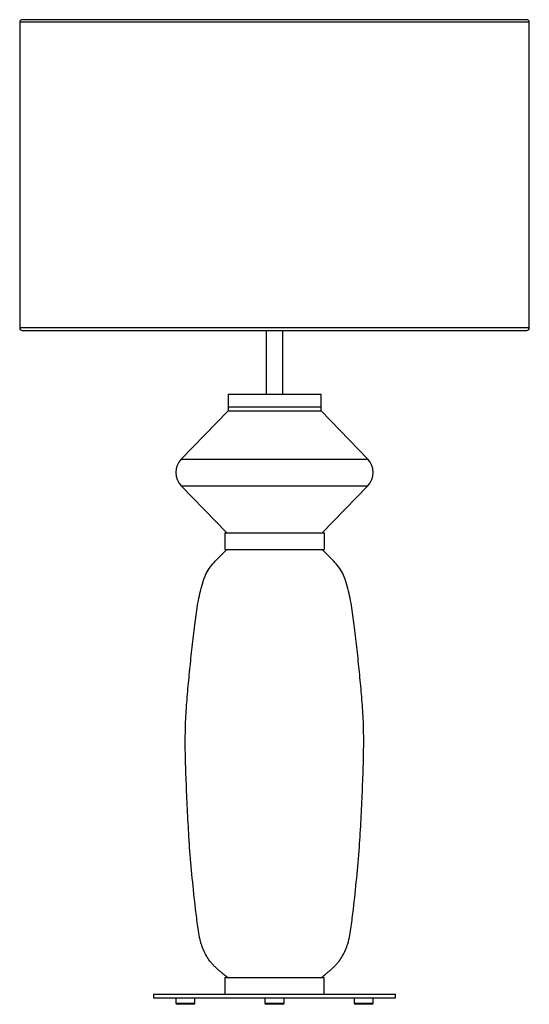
# Paper-space layout '_Frontal' of a CAD drawing. Header units: millimetres. Extents: x -277 to 123, y -261 to 512.
import ezdxf

# ---------------------------------------------------------------- set-up
doc = ezdxf.new("R2010")
doc.units = ezdxf.units.MM

psp = doc.layouts.new('_Frontal')

# ---------------------------------------------------------------- linework, layer by layer
at = {"color": 7, "linetype": 'Continuous', "lineweight": 25}
for p, q in [((120.68, 511.86), (-275.32, 511.86)), ((-277.32, 509.86), (-277.32, 269.86)), ((122.68, 269.86), (122.68, 509.86)), ((-275.32, 267.86), (120.68, 267.86)), ((-83.82, 267.86), (-83.82, 217.87)), ((-70.82, 217.87), (-70.82, 267.86)), ((-113.82, 217.87), (-113.82, 204.87)), ((-113.82, 217.87), (-40.82, 217.87)), ((-40.82, 204.87), (-40.82, 217.87)), ((-113.82, 204.87), (-150.61, 166.9)), ((-113.82, 207.87), (-40.82, 207.87)), ((-40.82, 204.87), (-4.04, 166.9)), ((-150.61, 145.96), (-114.76, 108.95)), ((-4.04, 145.96), (-39.93, 108.9)), ((-116.32, 108.95), (-116.32, 95.95)), ((-38.32, 108.95), (-38.32, 95.95)), ((-116.32, -240.12), (-116.32, -253.12)), ((-38.32, -253.12), (-38.32, -240.12)), ((-172.32, -253.13), (-172.32, -256.13)), ((-172.32, -253.13), (17.68, -253.13)), ((17.68, -256.13), (17.68, -253.13)), ((-172.32, -256.13), (17.68, -256.13)), ((-154.82, -256.13), (-154.82, -260.13)), ((-140.82, -261.13), (-153.82, -261.13)), ((-139.82, -260.13), (-139.82, -256.13)), ((-84.82, -256.13), (-84.82, -260.13)), ((-70.82, -261.13), (-83.82, -261.13)), ((-69.82, -260.13), (-69.82, -256.13)), ((-14.82, -256.13), (-14.82, -260.13)), ((-0.82, -261.13), (-13.82, -261.13)), ((0.18, -260.13), (0.18, -256.13))]:
    psp.add_line(p, q, dxfattribs=at)
at = {"color": 8, "linetype": 'Continuous', "lineweight": 25}
for p, q in [((122.68, 509.86), (-277.32, 509.86)), ((122.68, 269.86), (-277.32, 269.86)), ((-154.82, -260.13), (-139.82, -260.13)), ((-84.82, -260.13), (-69.82, -260.13)), ((-14.82, -260.13), (0.18, -260.13))]:
    psp.add_line(p, q, dxfattribs=at)
at = {"color": 7, "linetype": 'Continuous', "lineweight": 25}
for centre, radius, start, end in [((-275.32, 509.86), 2, 90, 180), ((120.68, 509.86), 2, 0, 90), ((-275.32, 269.86), 2, 180, 270), ((120.68, 269.86), 2, 270, 0), ((-139.87, 156.43), 15, 135.71721, 224.29991), ((-14.78, 156.43), 15, 315.71721, 44.30007), ((-153.82, -260.13), 1, 180, 270), ((-140.82, -260.13), 1, 270, 0), ((-83.82, -260.13), 1, 180, 270), ((-70.82, -260.13), 1, 270, 360), ((-13.82, -260.13), 1, 180, 270), ((-0.82, -260.13), 1, 270, 360)]:
    psp.add_arc(centre, radius, start, end, dxfattribs=at)
for points, knots in [([(-113.82, 207.87), (-113.82, 207.87), (-113.63, 207.87), (-112.8, 207.87), (-112.15, 207.87), (-110.37, 207.87), (-109.24, 207.87), (-106.51, 207.87), (-104.91, 207.87), (-101.35, 207.87), (-99.38, 207.87), (-95.21, 207.87), (-93, 207.87), (-88.51, 207.87), (-86.22, 207.87), (-81.7, 207.87), (-79.47, 207.87), (-75.17, 207.87), (-72.94, 207.87), (-68.42, 207.87), (-66.13, 207.87), (-61.64, 207.87), (-59.44, 207.87), (-55.26, 207.87), (-53.29, 207.87), (-49.73, 207.87), (-48.14, 207.87), (-45.41, 207.87), (-44.27, 207.87), (-42.5, 207.87), (-41.85, 207.87), (-41.01, 207.87), (-40.82, 207.87), (-40.82, 207.87)], [0, 0, 0, 0, 0.0625, 0.0625, 0.125, 0.125, 0.1875, 0.1875, 0.25, 0.25, 0.3125, 0.3125, 0.375, 0.375, 0.4375, 0.4375, 0.5, 0.5, 0.5625, 0.5625, 0.625, 0.625, 0.6875, 0.6875, 0.75, 0.75, 0.8125, 0.8125, 0.875, 0.875, 0.9375, 0.9375, 1, 1, 1, 1]), ([(-113.82, 204.87), (-113.82, 204.87), (-113.63, 204.87), (-112.8, 204.87), (-112.15, 204.87), (-110.37, 204.87), (-109.24, 204.87), (-106.51, 204.87), (-104.91, 204.87), (-101.35, 204.87), (-99.38, 204.87), (-95.21, 204.87), (-93, 204.87), (-88.51, 204.87), (-86.22, 204.87), (-81.7, 204.87), (-79.47, 204.87), (-75.17, 204.87), (-72.94, 204.87), (-68.42, 204.87), (-66.13, 204.87), (-61.64, 204.87), (-59.44, 204.87), (-55.26, 204.87), (-53.29, 204.87), (-49.73, 204.87), (-48.14, 204.87), (-45.41, 204.87), (-44.27, 204.87), (-42.5, 204.87), (-41.85, 204.87), (-41.01, 204.87), (-40.82, 204.87), (-40.82, 204.87)], [0, 0, 0, 0, 0.0625, 0.0625, 0.125, 0.125, 0.1875, 0.1875, 0.25, 0.25, 0.3125, 0.3125, 0.375, 0.375, 0.4375, 0.4375, 0.5, 0.5, 0.5625, 0.5625, 0.625, 0.625, 0.6875, 0.6875, 0.75, 0.75, 0.8125, 0.8125, 0.875, 0.875, 0.9375, 0.9375, 1, 1, 1, 1]), ([(-150.61, 166.9), (-150.61, 166.9), (-150.22, 166.9), (-148.54, 166.9), (-147.25, 166.9), (-143.67, 166.9), (-141.4, 166.9), (-137.29, 166.9), (-135.81, 166.9), (-132.63, 166.9), (-130.93, 166.9), (-127.35, 166.9), (-125.47, 166.9), (-121.55, 166.9), (-119.52, 166.9), (-113.23, 166.9), (-108.81, 166.9), (-99.79, 166.9), (-95.19, 166.9), (-86.12, 166.9), (-81.64, 166.9), (-73, 166.9), (-68.52, 166.9), (-59.45, 166.9), (-54.86, 166.9), (-45.84, 166.9), (-41.41, 166.9), (-35.13, 166.9), (-33.09, 166.9), (-29.17, 166.9), (-27.29, 166.9), (-23.72, 166.9), (-22.02, 166.9), (-18.84, 166.9), (-17.35, 166.9), (-13.25, 166.9), (-10.97, 166.9), (-7.4, 166.9), (-6.1, 166.9), (-4.42, 166.9), (-4.04, 166.9), (-4.04, 166.9)], [0, 0, 0, 0, 0.0625, 0.0625, 0.125, 0.125, 0.1875, 0.1875, 0.21875, 0.21875, 0.25, 0.25, 0.28125, 0.28125, 0.3125, 0.3125, 0.375, 0.375, 0.4375, 0.4375, 0.5, 0.5, 0.5625, 0.5625, 0.625, 0.625, 0.6875, 0.6875, 0.71875, 0.71875, 0.75, 0.75, 0.78125, 0.78125, 0.8125, 0.8125, 0.875, 0.875, 0.9375, 0.9375, 1, 1, 1, 1]), ([(-150.61, 145.96), (-150.61, 145.96), (-150.22, 145.96), (-148.54, 145.96), (-147.25, 145.96), (-143.67, 145.96), (-141.4, 145.96), (-137.29, 145.96), (-135.81, 145.96), (-132.63, 145.96), (-130.93, 145.96), (-127.35, 145.96), (-125.47, 145.96), (-121.55, 145.96), (-119.52, 145.96), (-113.23, 145.96), (-108.81, 145.96), (-99.79, 145.96), (-95.19, 145.96), (-86.12, 145.96), (-81.64, 145.96), (-73, 145.96), (-68.52, 145.96), (-59.45, 145.96), (-54.86, 145.96), (-45.84, 145.96), (-41.41, 145.96), (-35.13, 145.96), (-33.09, 145.96), (-29.17, 145.96), (-27.29, 145.96), (-23.72, 145.96), (-22.02, 145.96), (-18.84, 145.96), (-17.35, 145.96), (-13.25, 145.96), (-10.97, 145.96), (-7.4, 145.96), (-6.1, 145.96), (-4.42, 145.96), (-4.04, 145.96), (-4.04, 145.96)], [0, 0, 0, 0, 0.0625, 0.0625, 0.125, 0.125, 0.1875, 0.1875, 0.21875, 0.21875, 0.25, 0.25, 0.28125, 0.28125, 0.3125, 0.3125, 0.375, 0.375, 0.4375, 0.4375, 0.5, 0.5, 0.5625, 0.5625, 0.625, 0.625, 0.6875, 0.6875, 0.71875, 0.71875, 0.75, 0.75, 0.78125, 0.78125, 0.8125, 0.8125, 0.875, 0.875, 0.9375, 0.9375, 1, 1, 1, 1]), ([(-116.32, 108.95), (-116.32, 108.95), (-116.12, 108.95), (-115.22, 108.95), (-114.53, 108.95), (-112.63, 108.95), (-111.42, 108.95), (-108.51, 108.95), (-106.8, 108.95), (-103, 108.95), (-100.89, 108.95), (-96.43, 108.95), (-94.08, 108.95), (-89.28, 108.95), (-86.83, 108.95), (-82, 108.95), (-79.62, 108.95), (-75.02, 108.95), (-72.64, 108.95), (-67.81, 108.95), (-65.37, 108.95), (-60.57, 108.95), (-58.21, 108.95), (-53.75, 108.95), (-51.65, 108.95), (-47.84, 108.95), (-46.14, 108.95), (-43.22, 108.95), (-42.01, 108.95), (-40.11, 108.95), (-39.42, 108.95), (-38.53, 108.95), (-38.32, 108.95), (-38.32, 108.95)], [0, 0, 0, 0, 0.0625, 0.0625, 0.125, 0.125, 0.1875, 0.1875, 0.25, 0.25, 0.3125, 0.3125, 0.375, 0.375, 0.4375, 0.4375, 0.5, 0.5, 0.5625, 0.5625, 0.625, 0.625, 0.6875, 0.6875, 0.75, 0.75, 0.8125, 0.8125, 0.875, 0.875, 0.9375, 0.9375, 1, 1, 1, 1]), ([(-113.82, -240.23), (-114.74, -239.58), (-116.35, -238.42), (-118.49, -236.57), (-120.47, -234.91), (-122.45, -233.18), (-124.41, -231.35), (-126.28, -229.38), (-128.51, -226.64), (-130.9, -223.02), (-133.2, -218.42), (-135.14, -213.05), (-136.58, -206.92), (-137.59, -200.11), (-138.4, -193.28), (-139.92, -180.61), (-141.95, -162.13), (-143.95, -138.62), (-145.3, -115.94), (-146.29, -94.09), (-147.18, -72.22), (-147.49, -51.81), (-146.91, -32.89), (-145.46, -15.49), (-143.82, 1.92), (-141.97, 19.34), (-140.36, 33.51), (-138.94, 44.39), (-137.76, 52.01), (-136.32, 59.59), (-134.53, 67.1), (-132.5, 73.98), (-129.5, 79.88), (-125.84, 84.58), (-121.9, 88.79), (-118.18, 92.55), (-115.77, 94.88), (-114.68, 95.94)], [0, 0, 0, 0, 0.009558, 0.01684, 0.024119, 0.031591, 0.039201, 0.046913, 0.054715, 0.069193, 0.083784, 0.098324, 0.117753, 0.137279, 0.156844, 0.176367, 0.245818, 0.315136, 0.377127, 0.439221, 0.501372, 0.56342, 0.61292, 0.662395, 0.712032, 0.761777, 0.811513, 0.833371, 0.85522, 0.877086, 0.89902, 0.920952, 0.938011, 0.955008, 0.971442, 0.987068, 1, 1, 1, 1]), ([(-116.32, 95.95), (-116.32, 95.95), (-116.12, 95.95), (-115.22, 95.95), (-114.53, 95.95), (-112.63, 95.95), (-111.42, 95.95), (-108.51, 95.95), (-106.8, 95.95), (-103, 95.95), (-100.89, 95.95), (-96.43, 95.95), (-94.08, 95.95), (-89.28, 95.95), (-86.83, 95.95), (-82, 95.95), (-79.62, 95.95), (-75.02, 95.95), (-72.64, 95.95), (-67.81, 95.95), (-65.37, 95.95), (-60.57, 95.95), (-58.21, 95.95), (-53.75, 95.95), (-51.65, 95.95), (-47.84, 95.95), (-46.14, 95.95), (-43.22, 95.95), (-42.01, 95.95), (-40.11, 95.95), (-39.42, 95.95), (-38.53, 95.95), (-38.32, 95.95), (-38.32, 95.95)], [0, 0, 0, 0, 0.0625, 0.0625, 0.125, 0.125, 0.1875, 0.1875, 0.25, 0.25, 0.3125, 0.3125, 0.375, 0.375, 0.4375, 0.4375, 0.5, 0.5, 0.5625, 0.5625, 0.625, 0.625, 0.6875, 0.6875, 0.75, 0.75, 0.8125, 0.8125, 0.875, 0.875, 0.9375, 0.9375, 1, 1, 1, 1]), ([(-40.82, -240.23), (-39.91, -239.58), (-38.3, -238.42), (-36.16, -236.57), (-34.17, -234.91), (-32.19, -233.18), (-30.24, -231.35), (-28.36, -229.38), (-26.13, -226.64), (-23.75, -223.02), (-21.45, -218.42), (-19.5, -213.05), (-18.07, -206.92), (-17.06, -200.11), (-16.25, -193.28), (-14.73, -180.61), (-12.7, -162.13), (-10.69, -138.62), (-9.34, -115.94), (-8.35, -94.09), (-7.47, -72.22), (-7.16, -51.81), (-7.73, -32.89), (-9.18, -15.49), (-10.83, 1.92), (-12.68, 19.34), (-14.29, 33.51), (-15.7, 44.39), (-16.88, 52.01), (-18.32, 59.59), (-20.12, 67.1), (-22.15, 73.98), (-25.14, 79.88), (-28.8, 84.58), (-32.74, 88.79), (-36.46, 92.55), (-38.87, 94.88), (-39.97, 95.94)], [0, 0, 0, 0, 0.0095576, 0.0168396, 0.0241192, 0.0315906, 0.0392005, 0.046913, 0.0547147, 0.069193, 0.0837837, 0.0983235, 0.1177527, 0.1372787, 0.1568437, 0.1763666, 0.2458185, 0.3151361, 0.3771265, 0.4392211, 0.5013719, 0.5634201, 0.6129204, 0.6623946, 0.7120322, 0.7617774, 0.811513, 0.833371, 0.8552202, 0.8770863, 0.8990197, 0.9209516, 0.9380115, 0.9550078, 0.9714424, 0.9870676, 1, 1, 1, 1]), ([(-116.32, -240.12), (-116.32, -240.12), (-116.12, -240.12), (-115.22, -240.12), (-114.53, -240.12), (-112.63, -240.12), (-111.42, -240.12), (-108.51, -240.12), (-106.8, -240.12), (-103, -240.12), (-100.89, -240.12), (-96.43, -240.12), (-94.08, -240.12), (-89.28, -240.12), (-86.83, -240.12), (-82, -240.12), (-79.62, -240.12), (-75.02, -240.12), (-72.64, -240.12), (-67.81, -240.12), (-65.37, -240.12), (-60.57, -240.12), (-58.21, -240.12), (-53.75, -240.12), (-51.65, -240.12), (-47.84, -240.12), (-46.14, -240.12), (-43.22, -240.12), (-42.01, -240.12), (-40.11, -240.12), (-39.42, -240.12), (-38.53, -240.12), (-38.32, -240.12), (-38.32, -240.12)], [0, 0, 0, 0, 0.0625, 0.0625, 0.125, 0.125, 0.1875, 0.1875, 0.25, 0.25, 0.3125, 0.3125, 0.375, 0.375, 0.4375, 0.4375, 0.5, 0.5, 0.5625, 0.5625, 0.625, 0.625, 0.6875, 0.6875, 0.75, 0.75, 0.8125, 0.8125, 0.875, 0.875, 0.9375, 0.9375, 1, 1, 1, 1])]:
    psp.add_open_spline(points, degree=3, knots=knots, dxfattribs=at)

doc.saveas('drawing.dxf')
